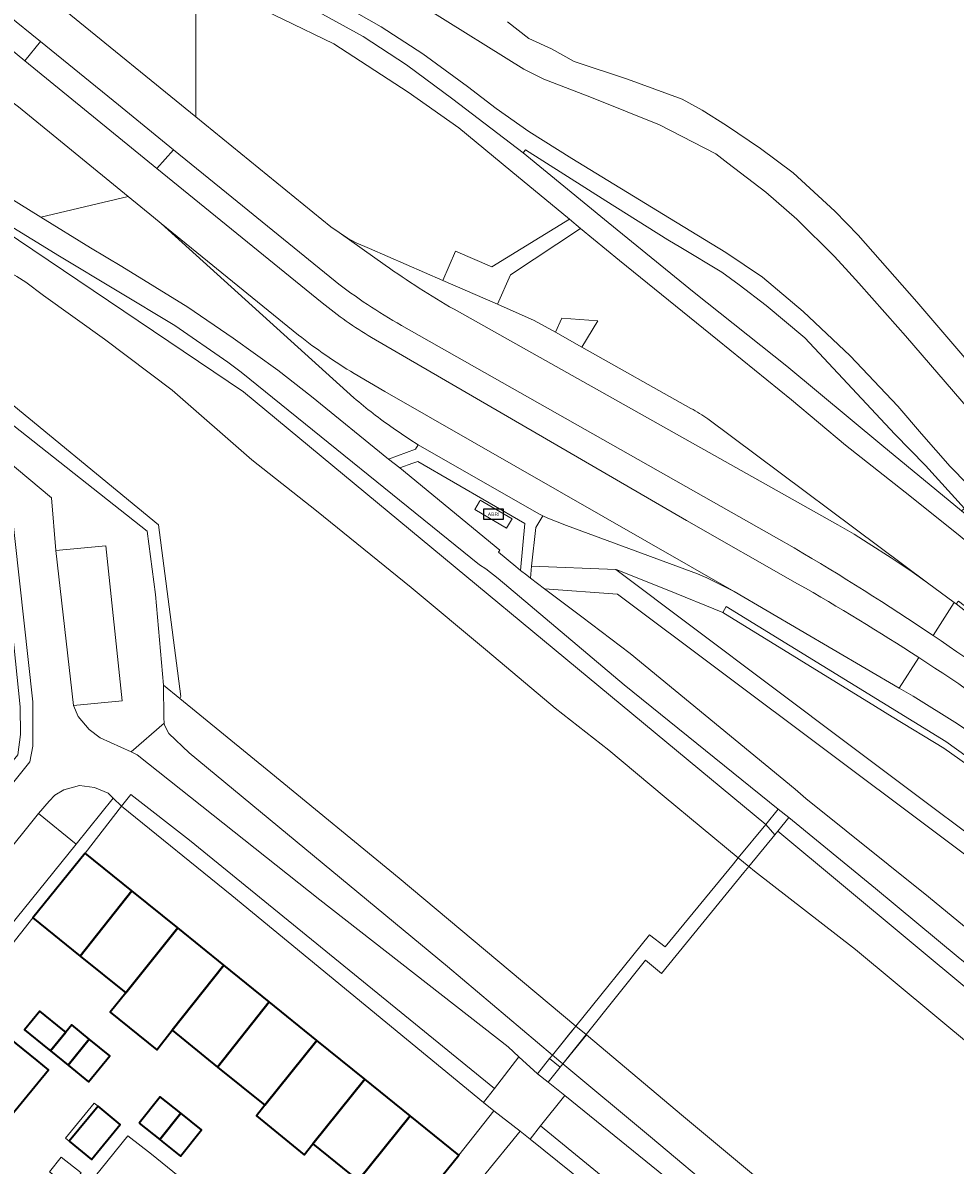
# Model space of a CAD drawing. Extents: x 147051 to 149075, y 463071 to 465537.
# Tile 176 of 229: x 147564 to 147657, y 464959 to 465073. Entities that reach past the tile are written whole.
import ezdxf
from ezdxf.enums import TextEntityAlignment as Align

# ---------------------------------------------------------------- set-up
doc = ezdxf.new("R2010")
doc.units = 0
doc.header["$LTSCALE"] = 0.5
doc.layers.get('0').update_dxf_attribs({"linetype": 'CONTINUOUS'})
for name, color, linetype, lineweight in [('B-PV-GR-BEPLANTING_CULTUUR_HEESTERS-GV', 252, 'CONTINUOUS', 18), ('B-PV-IE-MEUBILAIR_WEGMEUBILAIR-S', 252, 'CONTINUOUS', 25), ('B-PV-OG-BEBOUWING-GV', 6, 'CONTINUOUS', 35), ('B-PV-OG-BEBOUWING_LUIFEL-GV', 6, 'CONTINUOUS', 18), ('B-PV-OG-TERREIN_BEGROEID-GV', 252, 'CONTINUOUS', 18), ('B-PV-OG-TERREIN_ERF-GV', 252, 'CONTINUOUS', 18), ('B-PV-OG-WATER_MEER-GV', 252, 'CONTINUOUS', 18), ('B-PV-OG-WATER_SLOOT-GV', 252, 'CONTINUOUS', 18), ('B-PV-VH-GESLOTENVERHARDING-GV', 252, 'CONTINUOUS', 18), ('B-PV-VH-GESLOTENVERHARDING_ASFALT-GV', 252, 'CONTINUOUS', 18), ('B-PV-VH-GESLOTENVERHARDING_BETON-GV', 252, 'CONTINUOUS', 18), ('B-PV-VH-OPENVERHARDING_BETONSTRAATSTEEN-GV', 252, 'CONTINUOUS', 18), ('B-PV-VH-OPENVERHARDING_TEGEL-GV', 252, 'CONTINUOUS', 18)]:
    doc.layers.add(name, color=color, linetype=linetype, lineweight=lineweight)
doc.styles.add('NLCS-ISO', font='NLCS-ISO.ttf')

# ---------------------------------------------------------------- blocks, each defined once
blk = doc.blocks.new('SIE-WEG_ABRI-SO')
blk.add_lwpolyline([(-5, -2.5), (5, -2.5), (5, 2.5), (-5, 2.5)], close=True)
at = {"style": 'NLCS-ISO'}
blk.add_text('ABRI', height=1.8, dxfattribs=at).set_placement((0, 0), align=Align.MIDDLE_CENTER)

msp = doc.modelspace()

# ---------------------------------------------------------------- linework, layer by layer
at = {"layer": 'B-PV-GR-BEPLANTING_CULTUUR_HEESTERS-GV', "flags": 128}
for points in [[(147560.703, 465030.393), (147561.984, 465029.319), (147566.522, 465025.517), (147566.959, 465020.232), (147571.992, 465020.693), (147573.631, 465005.139), (147568.723, 465004.652), (147569.191, 465003.572), (147570.307, 465002.262), (147571.427, 465001.427), (147574.535, 465000), (147577.848, 465002.88), (147577.801, 465003.424), (147577.767, 465006.705), (147576.957, 465015.809), (147576.146, 465022.163), (147560.638, 465034.376), (147560.495, 465034.481), (147560.257, 465034.655), (147560.245, 465034.664)], [(147570.827, 464996.415), (147569.351, 464996.639), (147567.776, 464996.188), (147566.851, 464995.662), (147566.276, 464995.061), (147565.227, 464993.809), (147569.008, 464990.732), (147572.732, 464995.372), (147572.229, 464995.865)]]:
    msp.add_lwpolyline(points, close=True, dxfattribs=at)
at = {"layer": 'B-PV-OG-BEBOUWING-GV', "flags": 128}
for points in [[(147569.909, 464989.846), (147564.666, 464983.359), (147569.42, 464979.516), (147574.593, 464986.06)], [(147573.995, 464975.818), (147579.206, 464982.331), (147574.593, 464986.06), (147569.42, 464979.516)], [(147579.206, 464982.331), (147573.995, 464975.818), (147572.423, 464973.874), (147577.086, 464970.105), (147578.641, 464972.063), (147583.837, 464978.588)], [(147583.202, 464968.376), (147588.393, 464974.904), (147583.837, 464978.588), (147578.641, 464972.063)], [(147562.419, 464963.448), (147566.212, 464968.101), (147565.085, 464969.03), (147557.872, 464974.837), (147554.119, 464970.175)], [(147593.176, 464971.038), (147588.393, 464974.904), (147583.202, 464968.376), (147587.954, 464964.535)], [(147566.12, 464970.238), (147566.429, 464969.987), (147567.959, 464971.873), (147567.653, 464972.12), (147565.343, 464973.994), (147563.814, 464972.108)], [(147568.188, 464968.561), (147570.312, 464971.178), (147568.552, 464972.605), (147567.959, 464971.873), (147566.429, 464969.987)], [(147570.312, 464971.178), (147568.188, 464968.561), (147570.256, 464966.883), (147572.38, 464969.5)], [(147593.176, 464971.038), (147587.954, 464964.535), (147587.106, 464963.461), (147591.879, 464959.548), (147592.758, 464960.652), (147597.968, 464967.165)], [(147597.968, 464967.165), (147592.758, 464960.652), (147597.302, 464956.979), (147602.522, 464963.483)], [(147575.342, 464962.727), (147577.404, 464961.086), (147579.506, 464963.729), (147577.442, 464965.371)], [(147568.312, 464960.928), (147570.54, 464959.092), (147573.436, 464962.608), (147571.208, 464964.443)], [(147579.506, 464963.729), (147577.404, 464961.086), (147577.628, 464960.908), (147579.468, 464959.444), (147581.57, 464962.087)], [(147602.171, 464953.043), (147607.414, 464959.529), (147602.522, 464963.483), (147597.302, 464956.979)]]:
    msp.add_lwpolyline(points, close=True, dxfattribs=at)
at = {"layer": 'B-PV-OG-BEBOUWING_LUIFEL-GV', "flags": 128}
for points in [[(147571.208, 464964.443), (147570.818, 464964.764), (147567.922, 464961.249), (147568.312, 464960.928)], [(147568.377, 464956.294), (147569.506, 464957.758), (147567.51, 464959.341), (147566.339, 464957.865)]]:
    msp.add_lwpolyline(points, close=True, dxfattribs=at)
at = {"layer": 'B-PV-OG-TERREIN_BEGROEID-GV', "flags": 128}
for points in [[(147594.584, 465052.719), (147595.403, 465052.121), (147596.231, 465051.57), (147597.116, 465051.099), (147598.437, 465050.513), (147605.805, 465047.329), (147607.073, 465050.273), (147610.725, 465048.703), (147618.538, 465053.462), (147612.65, 465058.34), (147607.405, 465062.626), (147602.323, 465066.211), (147594.86, 465071.081), (147589.745, 465073.555), (147585.687, 465075.523), (147581.025, 465077.341), (147581.025, 465063.742)], [(147578.766, 465060.443), (147573.243, 465064.942), (147565.417, 465071.306), (147563.835, 465069.355), (147577.094, 465058.571)], [(147574.225, 465055.751), (147563.197, 465064.733), (147561.267, 465066.188), (147555.889, 465059.586), (147565.453, 465053.686)], [(147658.188, 465024.442), (147654.265, 465028.735), (147651.176, 465031.91), (147642.14, 465041.564), (147638.255, 465044.815), (147635.548, 465046.883), (147633.833, 465048.144), (147629.694, 465050.621), (147628.4, 465051.388), (147622.175, 465055.323), (147614.122, 465060.424), (147613.862, 465060.124), (147622.409, 465053.139), (147631.031, 465046.128), (147640.336, 465038.718), (147649.891, 465030.774), (147657.873, 465024.183)], [(147557.138, 465055.435), (147555.182, 465055.564), (147551.607, 465050.798), (147553.174, 465050.91), (147554.745, 465050.861), (147556.302, 465050.653), (147557.341, 465050.423), (147559.311, 465049.667), (147561.218, 465048.764), (147563.051, 465047.719), (147563.952, 465047.135), (147565.714, 465045.828), (147571.853, 465041.438), (147578.648, 465036.317), (147586.642, 465029.324), (147593.115, 465024.216), (147602.645, 465016.491), (147610.293, 465010.119), (147617.099, 465004.403), (147622.483, 465000.175), (147628.015, 464995.513), (147635.475, 464989.363), (147638.232, 464992.716), (147585.807, 465036.141)], [(147560.068, 465036.913), (147560.257, 465034.655), (147560.495, 465034.481), (147560.638, 465034.376), (147576.146, 465022.163), (147576.957, 465015.809), (147577.767, 465006.705), (147579.405, 465005.368), (147579.526, 465005.562), (147577.259, 465022.798)], [(147614.041, 465022.941), (147603.305, 465029.149), (147602.797, 465028.967), (147601.498, 465028.502), (147611.541, 465020.236), (147611.407, 465020.05), (147613.125, 465018.621), (147613.62, 465018.221)], [(147612.201, 465022.446), (147609.013, 465024.318), (147609.502, 465025.151), (147609.573, 465025.272), (147612.761, 465023.4), (147612.71, 465023.312)], [(147614.728, 465018.648), (147614.599, 465017.45), (147616.028, 465016.371), (147623.344, 465015.819), (147665.226, 464984.447), (147714.094, 464945.077), (147754.939, 464910.408), (147783.753, 464885.283), (147817.225, 464852.202), (147862.16, 464801.904), (147860.619, 464797.161), (147862.033, 464796.097), (147863.932, 464802.58), (147862.844, 464803.829), (147819.546, 464852.527), (147784.549, 464887.541), (147714.188, 464947.805), (147666.086, 464986.138), (147646.702, 465000.634), (147623.188, 465018.321)], [(147579.405, 465005.368), (147577.767, 465006.705), (147577.801, 465003.424), (147577.848, 465002.88), (147577.866, 465002.678), (147578.311, 465001.848), (147580.353, 464999.924), (147606.293, 464978.462), (147616.822, 464969.581), (147619.165, 464972.489), (147613.805, 464976.948), (147601.442, 464987.326), (147588.534, 464997.914)], [(147616.536, 464969.226), (147616.822, 464969.581), (147606.293, 464978.462), (147580.353, 464999.924), (147578.311, 465001.848), (147577.866, 465002.678), (147577.848, 465002.88), (147574.535, 465000), (147575.143, 464999.721), (147593.478, 464985.164), (147612.355, 464970.406), (147613.456, 464969.399), (147615.309, 464967.704)], [(147635.475, 464989.363), (147636.53, 464988.493), (147639.125, 464991.68), (147638.232, 464992.716)], [(147639.125, 464991.68), (147636.53, 464988.493), (147637.099, 464988.024), (147647.248, 464980.175), (147663.175, 464966.934), (147671.578, 464960.25), (147679.251, 464953.939), (147686.9, 464947.851), (147695.117, 464940.933), (147700.81, 464936.37), (147704.914, 464932.67), (147707.132, 464930.903), (147710.417, 464928.748), (147716.498, 464923.764), (147718.003, 464922.78), (147719.699, 464924.794), (147714.434, 464930.061), (147714.099, 464930.338), (147712.104, 464931.989), (147696.505, 464945.02), (147667.41, 464968.813), (147659.004, 464975.762), (147639.437, 464992.063)], [(147617.866, 464968.709), (147620.244, 464971.591), (147620.196, 464971.631), (147619.165, 464972.489), (147616.822, 464969.581)], [(147617.866, 464968.709), (147626.649, 464961.378), (147655.969, 464936.74), (147659.321, 464938.984), (147650.202, 464946.547), (147629.98, 464963.421), (147620.244, 464971.591)], [(147617.597, 464968.372), (147616.387, 464966.854), (147618.053, 464965.505), (147628.655, 464956.924), (147653.918, 464936.339), (147654.519, 464935.939), (147655.969, 464936.74), (147626.649, 464961.378), (147617.866, 464968.709)], [(147617.597, 464968.372), (147617.866, 464968.709), (147616.822, 464969.581), (147616.536, 464969.226)], [(147590.731, 464948.181), (147590.539, 464947.943), (147590.315, 464948.148), (147590.128, 464947.904), (147585.572, 464951.571), (147585.957, 464952.012), (147585.867, 464952.079), (147576.555, 464959.627), (147574.202, 464961.481), (147560.769, 464944.895), (147579.191, 464930.014), (147582.388, 464927.431), (147584.698, 464930.313), (147579.316, 464934.653), (147588.028, 464945.302), (147593.08, 464941.229), (147595.559, 464944.271), (147595.31, 464944.473)]]:
    msp.add_lwpolyline(points, close=True, dxfattribs=at)
for points in [[(147581.025, 465063.742), (147581.025, 465077.341)], [(147594.675, 465075.633), (147599.633, 465072.79), (147603.792, 465070.079), (147608.296, 465066.79), (147611.157, 465064.59), (147614.443, 465062.286), (147618.777, 465059.574), (147628.566, 465053.589), (147634.219, 465050.116), (147637.918, 465047.665), (147641.976, 465044.21), (147646.707, 465039.758), (147651.49, 465034.69), (147653.878, 465031.914), (147656.756, 465028.637), (147660.227, 465025.1)], [(147567.929, 465074.389), (147581.025, 465063.742)], [(147604.274, 465074.543), (147613.952, 465068.513), (147615.964, 465067.54), (147620.75, 465065.693), (147627.553, 465062.934), (147633.216, 465060.027), (147634.438, 465059.093), (147638.249, 465056.175), (147641.339, 465053.469), (147645.144, 465049.722), (147646.583, 465048.159), (147647.578, 465047.065), (147651.488, 465042.628), (147652.243, 465041.752), (147658.736, 465034.22)], [(147658.736, 465034.22), (147652.243, 465041.752), (147651.488, 465042.628), (147647.578, 465047.065), (147646.583, 465048.159), (147645.144, 465049.722), (147641.339, 465053.469), (147638.249, 465056.175), (147634.438, 465059.093), (147633.216, 465060.027), (147627.553, 465062.934), (147620.75, 465065.693), (147615.964, 465067.54), (147613.952, 465068.513), (147604.274, 465074.543)], [(147666.399, 465029.988), (147653.4, 465045.183), (147647.494, 465051.863), (147645.16, 465054.284), (147640.984, 465058.122), (147637.7, 465060.551), (147634.289, 465062.88), (147631.848, 465064.401), (147629.83, 465065.519), (147624.34, 465067.514), (147618.998, 465069.308), (147616.706, 465070.553), (147614.462, 465071.597), (147612.297, 465073.266)], [(147594.987, 465047.26), (147584.089, 465056.106), (147578.766, 465060.443), (147577.094, 465058.571), (147593.695, 465045.07)], [(147557.138, 465055.435), (147585.807, 465036.141), (147638.232, 464992.716), (147639.492, 464994.247), (147624.006, 465006.719), (147611.379, 465017.414), (147610.137, 465018.379), (147609.479, 465018.77), (147585.559, 465038.118), (147584.235, 465039.118), (147578.892, 465042.786), (147567.324, 465049.772), (147555.757, 465056.865)], [(147574.225, 465055.751), (147565.453, 465053.686)], [(147576.761, 465053.685), (147574.225, 465055.751)], [(147565.453, 465053.686), (147570.442, 465050.608)], [(147577.55, 465053.026), (147576.761, 465053.685)], [(147596.891, 465035.551), (147577.55, 465053.026)], [(147732.483, 464961.037), (147721.189, 464970.342), (147700.111, 464987.131), (147681.212, 465002.439), (147672.569, 465009.394), (147664.02, 465016.455), (147657.545, 465021.826), (147652.226, 465026.063), (147646.234, 465030.787), (147640.804, 465035.329), (147633.394, 465041.363), (147623.546, 465049.31), (147619.647, 465052.525), (147612.601, 465047.897), (147611.305, 465044.945), (147614.977, 465043.317), (147617.106, 465042.123), (147617.764, 465043.546), (147621.36, 465043.275), (147619.778, 465040.624), (147630.723, 465034.484)], [(147570.442, 465050.608), (147573.586, 465048.716)], [(147573.586, 465048.716), (147580.203, 465044.648)], [(147580.203, 465044.648), (147584.76, 465041.533)], [(147641.067, 465020.479), (147639.321, 465021.484), (147601.651, 465042.811)], [(147584.76, 465041.533), (147589.234, 465038.309)], [(147598.651, 465041.592), (147630.262, 465023.228), (147641.431, 465016.881)], [(147589.234, 465038.309), (147592.619, 465035.67)], [(147592.619, 465035.67), (147600.371, 465029.391)], [(147632.426, 465033.426), (147654.479, 465016.964), (147657.158, 465014.986), (147657.329, 465014.859), (147657.564, 465015.14), (147673.762, 465002.682), (147679.535, 464998.259), (147680.076, 464998.886), (147681.221, 464998.004), (147680.738, 464997.339), (147686.05, 464993.303), (147692.337, 464988.443), (147700.048, 464982.294), (147700.566, 464982.931), (147701.751, 464982.005), (147701.227, 464981.352), (147709.887, 464974.388), (147719.393, 464966.678), (147719.924, 464967.306), (147721.05, 464966.382), (147720.564, 464965.714), (147737.864, 464951.657)], [(147602.501, 465031.369), (147600.836, 465032.494)], [(147603.334, 465030.822), (147602.501, 465031.369)], [(147603.077, 465030.377), (147603.334, 465030.822)], [(147600.371, 465029.391), (147603.077, 465030.377)], [(147661.486, 465000.079), (147657.463, 465002.821), (147653.013, 465005.593), (147651.619, 465006.409), (147635.049, 465016.107), (147634.124, 465016.586), (147632.302, 465017.489), (147631.374, 465017.888), (147618.23, 465022.717), (147616.365, 465023.45), (147615.854, 465023.689), (147615.149, 465022.54), (147614.728, 465018.648), (147623.188, 465018.321), (147623.217, 465018.32), (147628.325, 465016.259), (147633.91, 465014.005), (147634.25, 465014.603), (147656.316, 465001.061), (147682.928, 464981.928), (147739.233, 464935.984)], [(147733.026, 464940.223), (147706.521, 464962.012), (147684.608, 464979.918), (147671.51, 464989.472), (147656.1, 465000.383), (147650.922, 465003.526), (147649.258, 465004.574), (147633.91, 465014.005), (147628.325, 465016.259), (147623.217, 465018.32), (147623.188, 465018.321), (147646.702, 465000.634), (147666.086, 464986.138), (147714.188, 464947.805), (147784.549, 464887.541)], [(147754.939, 464910.408), (147714.094, 464945.077), (147665.226, 464984.447), (147623.344, 465015.819), (147616.028, 465016.371), (147619.752, 465013.56), (147624.604, 465009.893), (147641.168, 464996.266), (147642.264, 464995.327), (147654.56, 464985.445), (147664.074, 464977.616), (147686.458, 464959.382), (147695.823, 464951.302), (147709.693, 464940.222), (147733.078, 464921.262)], [(147739.233, 464935.984), (147682.928, 464981.928), (147656.316, 465001.061), (147634.25, 465014.603), (147633.91, 465014.005), (147649.258, 465004.574), (147650.922, 465003.526), (147656.1, 465000.383), (147671.51, 464989.472), (147684.608, 464979.918), (147706.521, 464962.012), (147733.026, 464940.223)], [(147736.562, 464915.082), (147715.861, 464932.032), (147677.098, 464963.457), (147665.856, 464972.736), (147657.544, 464979.415), (147649.244, 464986.304), (147640.543, 464993.422), (147639.437, 464992.063), (147659.004, 464975.762), (147667.41, 464968.813), (147696.505, 464945.02), (147712.104, 464931.989), (147714.099, 464930.338), (147714.434, 464930.061), (147728.88, 464918.106)]]:
    msp.add_lwpolyline(points, dxfattribs=at)
at = {"layer": 'B-PV-OG-TERREIN_BEGROEID-GV'}
for points in [[(147601.651, 465042.811, -0.0376947), (147594.987, 465047.26)], [(147593.695, 465045.07, 0.0350986), (147598.651, 465041.592)], [(147600.836, 465032.494, -0.0288201), (147596.891, 465035.551)], [(147630.723, 465034.484, -0.0207798), (147632.426, 465033.426)], [(147655.029, 465011.688, 0.0163956), (147641.067, 465020.479)], [(147641.431, 465016.881, -0.0143984), (147653.6, 465009.474)], [(147667.575, 465002.63, 0.0153559), (147655.029, 465011.688)], [(147653.6, 465009.474, -0.0155642), (147666.221, 465000.712)]]:
    msp.add_lwpolyline(points, format="xyb", dxfattribs=at)
at = {"layer": 'B-PV-OG-TERREIN_ERF-GV', "flags": 128}
for points in [[(147610.937, 464963.973), (147609.909, 464964.817), (147584.622, 464985.585), (147573.556, 464994.564), (147569.909, 464989.846), (147574.593, 464986.06), (147579.206, 464982.331), (147583.837, 464978.588), (147588.393, 464974.904), (147593.176, 464971.038), (147597.968, 464967.165), (147602.522, 464963.483), (147607.414, 464959.529)], [(147566.12, 464970.238), (147563.814, 464972.108), (147565.343, 464973.994), (147567.653, 464972.12), (147567.959, 464971.873), (147568.552, 464972.605), (147570.312, 464971.178), (147572.38, 464969.5), (147570.256, 464966.883), (147568.188, 464968.561), (147566.429, 464969.987)], [(147575.342, 464962.727), (147577.442, 464965.371), (147579.506, 464963.729), (147581.57, 464962.087), (147579.468, 464959.444), (147577.628, 464960.908), (147577.404, 464961.086)], [(147571.208, 464964.443), (147573.436, 464962.608), (147570.54, 464959.092), (147568.312, 464960.928)], [(147609.858, 464957.382), (147614.633, 464953.522), (147619.401, 464949.668), (147623.929, 464946.008), (147628.743, 464942.116), (147633.344, 464938.397), (147638, 464934.633), (147642.722, 464930.816), (147647.472, 464926.976), (147651.275, 464931.598), (147651.126, 464931.718), (147614.569, 464961.135), (147613.591, 464961.922)]]:
    msp.add_lwpolyline(points, close=True, dxfattribs=at)
for points in [[(147597.302, 464956.979), (147592.758, 464960.652), (147591.879, 464959.548), (147587.106, 464963.461), (147587.954, 464964.535), (147583.202, 464968.376), (147578.641, 464972.063), (147577.086, 464970.105), (147572.423, 464973.874), (147573.995, 464975.818), (147569.42, 464979.516), (147564.666, 464983.359), (147560.899, 464978.642)], [(147557.872, 464974.837), (147565.085, 464969.03), (147566.212, 464968.101), (147562.419, 464963.448)], [(147560.769, 464944.895), (147574.202, 464961.481), (147576.555, 464959.627), (147585.867, 464952.079)]]:
    msp.add_lwpolyline(points, dxfattribs=at)
at = {"layer": 'B-PV-OG-WATER_MEER-GV', "flags": 128}
msp.add_lwpolyline([(147612.297, 465073.266), (147614.462, 465071.597), (147616.706, 465070.553), (147618.998, 465069.308), (147624.34, 465067.514), (147629.83, 465065.519), (147631.848, 465064.401), (147634.289, 465062.88), (147637.7, 465060.551), (147640.984, 465058.122), (147645.16, 465054.284), (147647.494, 465051.863), (147653.4, 465045.183), (147666.399, 465029.988)], dxfattribs=at)
at = {"layer": 'B-PV-OG-WATER_SLOOT-GV', "flags": 128}
for points in [[(147679.251, 464953.939), (147671.578, 464960.25), (147663.175, 464966.934), (147647.248, 464980.175), (147637.099, 464988.024), (147636.53, 464988.493), (147635.475, 464989.363), (147628.015, 464995.513), (147622.483, 465000.175), (147617.099, 465004.403), (147610.293, 465010.119), (147602.645, 465016.491), (147593.115, 465024.216), (147586.642, 465029.324), (147578.648, 465036.317), (147571.853, 465041.438), (147565.714, 465045.828), (147563.952, 465047.135), (147563.051, 465047.719)], [(147560.068, 465036.913), (147577.259, 465022.798), (147579.526, 465005.562), (147579.405, 465005.368), (147588.534, 464997.914), (147601.442, 464987.326), (147613.805, 464976.948), (147619.165, 464972.489), (147620.196, 464971.631), (147620.244, 464971.591), (147629.98, 464963.421), (147650.202, 464946.547)]]:
    msp.add_lwpolyline(points, dxfattribs=at)
at = {"layer": 'B-PV-VH-GESLOTENVERHARDING-GV', "flags": 128}
msp.add_lwpolyline([(147638.232, 464992.716), (147635.475, 464989.363), (147634.978, 464988.758), (147628.127, 464980.426), (147626.55, 464981.651), (147619.165, 464972.489), (147618.527, 464971.697), (147617.613, 464970.563), (147616.822, 464969.581), (147616.536, 464969.226), (147617.597, 464968.372), (147617.866, 464968.709), (147618.627, 464969.663), (147619.556, 464970.828), (147620.196, 464971.631), (147626.152, 464979.098), (147627.78, 464977.748), (147636.044, 464987.896), (147636.53, 464988.493), (147639.125, 464991.68)], close=True, dxfattribs=at)
at = {"layer": 'B-PV-VH-GESLOTENVERHARDING_ASFALT-GV', "flags": 128}
for points in [[(147600.027, 465048.852), (147595.403, 465052.121), (147594.584, 465052.719), (147581.025, 465063.742), (147567.929, 465074.389), (147564.622, 465077.076), (147562.111, 465073.993), (147565.417, 465071.306), (147573.243, 465064.942), (147578.766, 465060.443), (147584.089, 465056.106), (147594.987, 465047.26)], [(147597.812, 465071.794), (147592.009, 465074.999)], [(147589.745, 465073.555), (147594.86, 465071.081)], [(147593.695, 465045.07), (147577.094, 465058.571), (147563.835, 465069.355), (147560.54, 465072.067), (147557.819, 465068.672), (147561.267, 465066.188), (147563.197, 465064.733), (147574.225, 465055.751), (147576.761, 465053.685), (147577.55, 465053.026), (147591.326, 465041.842)], [(147594.86, 465071.081), (147602.323, 465066.211)], [(147602.173, 465068.972), (147597.812, 465071.794)], [(147606.822, 465065.531), (147602.173, 465068.972)], [(147602.323, 465066.211), (147607.405, 465062.626)], [(147613.862, 465060.124), (147606.822, 465065.531)], [(147607.405, 465062.626), (147612.65, 465058.34)], [(147664.074, 464977.616), (147654.56, 464985.445), (147642.264, 464995.327), (147641.168, 464996.266), (147624.604, 465009.893), (147619.752, 465013.56), (147616.028, 465016.371), (147614.599, 465017.45), (147614.23, 465017.728), (147613.62, 465018.221), (147613.125, 465018.621), (147611.407, 465020.05), (147611.541, 465020.236), (147601.498, 465028.502), (147600.371, 465029.391), (147592.619, 465035.67), (147589.234, 465038.309), (147584.76, 465041.533), (147580.203, 465044.648), (147573.586, 465048.716), (147570.442, 465050.608), (147565.453, 465053.686), (147555.889, 465059.586)], [(147622.409, 465053.139), (147613.862, 465060.124)], [(147551.225, 465058.452), (147552.032, 465058.329), (147553.016, 465058.104), (147553.945, 465057.775), (147554.865, 465057.362), (147555.757, 465056.865), (147567.324, 465049.772), (147578.892, 465042.786), (147584.235, 465039.118), (147585.559, 465038.118), (147609.479, 465018.77), (147610.137, 465018.379), (147611.379, 465017.414), (147624.006, 465006.719), (147639.492, 464994.247), (147640.543, 464993.422), (147649.244, 464986.304), (147657.544, 464979.415), (147665.856, 464972.736), (147677.098, 464963.457), (147715.861, 464932.032), (147736.562, 464915.082)], [(147612.65, 465058.34), (147618.538, 465053.462)], [(147618.538, 465053.462), (147619.647, 465052.525)], [(147619.647, 465052.525), (147623.546, 465049.31)], [(147631.031, 465046.128), (147622.409, 465053.139)], [(147623.546, 465049.31), (147633.394, 465041.363)], [(147640.336, 465038.718), (147631.031, 465046.128)], [(147655.029, 465011.688), (147657.158, 465014.986), (147654.479, 465016.964), (147652.938, 465018.063), (147650.833, 465019.471), (147648.521, 465020.959), (147647.092, 465021.853), (147645.457, 465022.797), (147606.941, 465044.428)], [(147601.651, 465042.811), (147639.321, 465021.484), (147641.067, 465020.479)], [(147641.431, 465016.881), (147630.262, 465023.228), (147598.651, 465041.592)], [(147633.394, 465041.363), (147640.804, 465035.329)], [(147649.891, 465030.774), (147640.336, 465038.718)], [(147596.903, 465037.986), (147600.001, 465036.172), (147635.049, 465016.107), (147651.619, 465006.409)], [(147640.804, 465035.329), (147646.234, 465030.787)], [(147646.234, 465030.787), (147652.226, 465026.063)], [(147657.873, 465024.183), (147649.891, 465030.774)], [(147652.226, 465026.063), (147657.545, 465021.826)], [(147687.729, 464991.324), (147673.643, 465002.091), (147657.329, 465014.859), (147657.158, 465014.986), (147655.029, 465011.688)], [(147651.619, 465006.409), (147653.6, 465009.474)], [(147653.6, 465009.474), (147651.619, 465006.409), (147653.013, 465005.593), (147657.463, 465002.821), (147661.486, 465000.079)]]:
    msp.add_lwpolyline(points, dxfattribs=at)
at = {"layer": 'B-PV-VH-GESLOTENVERHARDING_ASFALT-GV'}
for points in [[(147606.941, 465044.428, -0.0225748), (147600.027, 465048.852)], [(147594.987, 465047.26, 0.0376947), (147601.651, 465042.811)], [(147598.651, 465041.592, -0.0350986), (147593.695, 465045.07)], [(147591.326, 465041.842, 0.0329742), (147596.903, 465037.986)], [(147641.067, 465020.479, -0.0163956), (147655.029, 465011.688)], [(147653.6, 465009.474, 0.0143984), (147641.431, 465016.881)], [(147655.029, 465011.688, -0.0153559), (147667.575, 465002.63)], [(147666.221, 465000.712, 0.0155642), (147653.6, 465009.474)]]:
    msp.add_lwpolyline(points, format="xyb", dxfattribs=at)
at = {"layer": 'B-PV-VH-GESLOTENVERHARDING_BETON-GV', "flags": 128}
msp.add_lwpolyline([(147612.71, 465023.312), (147612.761, 465023.4), (147609.573, 465025.272), (147609.502, 465025.151), (147609.013, 465024.318), (147612.201, 465022.446)], close=True, dxfattribs=at)
at = {"layer": 'B-PV-VH-OPENVERHARDING_BETONSTRAATSTEEN-GV', "flags": 128}
for points in [[(147591.326, 465041.842), (147577.55, 465053.026), (147596.891, 465035.551)], [(147596.231, 465051.57), (147595.403, 465052.121)], [(147595.403, 465052.121), (147600.027, 465048.852)], [(147597.116, 465051.099), (147596.231, 465051.57)], [(147598.437, 465050.513), (147597.116, 465051.099)], [(147605.805, 465047.329), (147598.437, 465050.513)], [(147611.305, 465044.945), (147605.805, 465047.329)], [(147606.941, 465044.428), (147645.457, 465022.797)], [(147614.977, 465043.317), (147611.305, 465044.945)], [(147617.106, 465042.123), (147614.977, 465043.317)], [(147619.778, 465040.624), (147617.106, 465042.123)], [(147630.723, 465034.484), (147619.778, 465040.624)], [(147600.836, 465032.494), (147602.501, 465031.369), (147603.334, 465030.822), (147615.437, 465023.885), (147615.854, 465023.689), (147616.365, 465023.45), (147618.23, 465022.717), (147631.374, 465017.888), (147632.302, 465017.489), (147634.124, 465016.586), (147635.049, 465016.107), (147600.001, 465036.172), (147596.903, 465037.986)], [(147654.479, 465016.964), (147632.426, 465033.426)], [(147553.963, 464979.837), (147565.227, 464993.809), (147566.276, 464995.061), (147566.851, 464995.662), (147567.776, 464996.188), (147569.351, 464996.639), (147570.827, 464996.415), (147572.229, 464995.865), (147572.732, 464995.372), (147573.556, 464994.564), (147574.494, 464995.743), (147580.39, 464991.152), (147611.002, 464966.23), (147613.456, 464969.399), (147612.355, 464970.406), (147593.478, 464985.164), (147575.143, 464999.721), (147574.535, 465000), (147571.427, 465001.427), (147570.307, 465002.262), (147569.191, 465003.572), (147568.723, 465004.652), (147566.959, 465020.232), (147566.522, 465025.517), (147561.984, 465029.319), (147564.662, 465005.045), (147564.663, 465000.579), (147564.366, 464998.991), (147558.43, 464991.648)], [(147645.457, 465022.797), (147647.092, 465021.853)], [(147647.092, 465021.853), (147648.521, 465020.959)], [(147648.521, 465020.959), (147650.833, 465019.471)], [(147650.833, 465019.471), (147652.938, 465018.063)], [(147652.938, 465018.063), (147654.479, 465016.964)], [(147618.053, 464965.505), (147615.628, 464962.464)], [(147628.655, 464956.924), (147618.053, 464965.505)], [(147615.628, 464962.464), (147642.764, 464940.244)]]:
    msp.add_lwpolyline(points, dxfattribs=at)
at = {"layer": 'B-PV-VH-OPENVERHARDING_BETONSTRAATSTEEN-GV'}
for points in [[(147600.027, 465048.852, 0.0225748), (147606.941, 465044.428)], [(147596.903, 465037.986, -0.0329742), (147591.326, 465041.842)], [(147596.891, 465035.551, 0.0288201), (147600.836, 465032.494)], [(147632.426, 465033.426, 0.0207798), (147630.723, 465034.484)]]:
    msp.add_lwpolyline(points, format="xyb", dxfattribs=at)
at = {"layer": 'B-PV-VH-OPENVERHARDING_BETONSTRAATSTEEN-GV', "flags": 128}
for points in [[(147534.587, 464962.64), (147558.43, 464991.648), (147564.366, 464998.991), (147564.663, 465000.579), (147564.662, 465005.045), (147561.984, 465029.319), (147560.703, 465030.393), (147563.369, 465004.544), (147563.424, 465001.765), (147563.134, 464999.715), (147544.436, 464976.979), (147543.412, 464975.802), (147533.548, 464963.528)], [(147568.723, 465004.652), (147573.631, 465005.139), (147571.992, 465020.693), (147566.959, 465020.232)], [(147611.002, 464966.23), (147580.39, 464991.152), (147574.494, 464995.743), (147573.556, 464994.564), (147584.622, 464985.585), (147609.909, 464964.817)], [(147639.125, 464991.68), (147639.437, 464992.063), (147640.543, 464993.422), (147639.492, 464994.247), (147638.232, 464992.716)], [(147553.963, 464979.837), (147557.743, 464976.861), (147569.008, 464990.732), (147565.227, 464993.809)], [(147613.591, 464961.922), (147614.569, 464961.135), (147615.628, 464962.464), (147618.053, 464965.505), (147616.387, 464966.854), (147615.309, 464967.704), (147613.456, 464969.399), (147611.002, 464966.23), (147609.909, 464964.817), (147610.937, 464963.973)], [(147616.387, 464966.854), (147617.597, 464968.372), (147616.536, 464969.226), (147615.309, 464967.704)], [(147614.569, 464961.135), (147651.126, 464931.718), (147651.901, 464932.744), (147642.764, 464940.244), (147615.628, 464962.464)]]:
    msp.add_lwpolyline(points, close=True, dxfattribs=at)
at = {"layer": 'B-PV-VH-OPENVERHARDING_TEGEL-GV', "flags": 128}
for points in [[(147660.227, 465025.1), (147656.756, 465028.637), (147653.878, 465031.914), (147651.49, 465034.69), (147646.707, 465039.758), (147641.976, 465044.21), (147637.918, 465047.665), (147634.219, 465050.116), (147628.566, 465053.589), (147618.777, 465059.574), (147614.443, 465062.286), (147611.157, 465064.59), (147608.296, 465066.79), (147603.792, 465070.079), (147599.633, 465072.79), (147594.675, 465075.633)], [(147592.009, 465074.999), (147597.812, 465071.794), (147602.173, 465068.972), (147606.822, 465065.531), (147613.862, 465060.124), (147614.122, 465060.424), (147622.175, 465055.323), (147628.4, 465051.388), (147629.694, 465050.621), (147633.833, 465048.144), (147635.548, 465046.883), (147638.255, 465044.815), (147642.14, 465041.564), (147651.176, 465031.91), (147654.265, 465028.735), (147658.188, 465024.442), (147657.873, 465024.183), (147661.967, 465020.839), (147676.002, 465008.912), (147693.645, 464994.699), (147702.357, 464987.47), (147710.145, 464981.85), (147710.808, 464981.835), (147725.411, 464974.846)]]:
    msp.add_lwpolyline(points, dxfattribs=at)
for points in [[(147562.111, 465073.993), (147560.54, 465072.067), (147563.835, 465069.355), (147565.417, 465071.306)], [(147618.538, 465053.462), (147610.725, 465048.703), (147607.073, 465050.273), (147605.805, 465047.329), (147611.305, 465044.945), (147612.601, 465047.897), (147619.647, 465052.525)], [(147621.36, 465043.275), (147617.764, 465043.546), (147617.106, 465042.123), (147619.778, 465040.624)], [(147613.62, 465018.221), (147614.23, 465017.728), (147614.599, 465017.45), (147614.728, 465018.648), (147615.149, 465022.54), (147615.854, 465023.689), (147615.437, 465023.885), (147603.334, 465030.822), (147603.077, 465030.377), (147600.371, 465029.391), (147601.498, 465028.502), (147602.797, 465028.967), (147603.305, 465029.149), (147614.041, 465022.941)], [(147552.989, 464978.535), (147557.872, 464974.837), (147558.941, 464976.136), (147560.899, 464978.642), (147564.666, 464983.359), (147569.909, 464989.846), (147573.556, 464994.564), (147572.732, 464995.372), (147569.008, 464990.732), (147557.743, 464976.861), (147553.963, 464979.837)], [(147595.31, 464944.473), (147595.559, 464944.271), (147597.436, 464942.75), (147597.853, 464942.412), (147598.804, 464943.601), (147600.916, 464946.24), (147604.703, 464951.005), (147609.858, 464957.382), (147613.591, 464961.922), (147610.937, 464963.973), (147607.414, 464959.529), (147602.171, 464953.043), (147598.373, 464948.287), (147596.271, 464945.67)]]:
    msp.add_lwpolyline(points, close=True, dxfattribs=at)

# ---------------------------------------------------------------- block references
at = {"layer": 'B-PV-IE-MEUBILAIR_WEGMEUBILAIR-S', "xscale": 0.2, "yscale": 0.2, "zscale": 0.2}
msp.add_blockref('SIE-WEG_ABRI-SO', (147610.887, 465023.859), dxfattribs=at)

doc.saveas('drawing.dxf')
